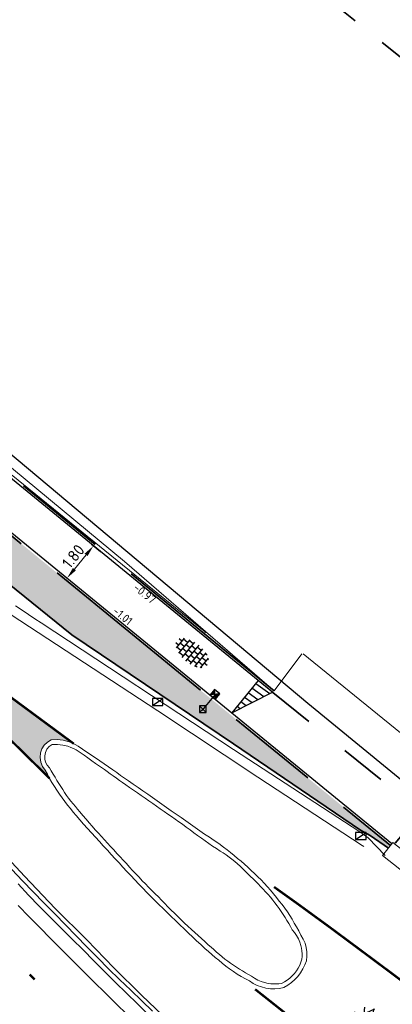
# Model space of a CAD drawing. Header units: metres. Extents: x -1 to 222837, y -2 to 853657.
# Tile 83 of 224: x 110655 to 110671, y 426827 to 426870. Entities that reach past the tile are written whole.
import ezdxf
from ezdxf.enums import TextEntityAlignment as Align

# ---------------------------------------------------------------- set-up
doc = ezdxf.new("R2010")
doc.units = ezdxf.units.M
doc.header["$XCLIPFRAME"] = 0
for name, pattern in [('1-1', [20, 10, -10]), ('AL-TEKENBLADGRENS', [11.5, 2.5, -1.5, 1, -1.5, 1, -1.5, 2.5]), ('RI-HWA_KOLKAANSLUITING', [4.3, 2.5, -1.8]), ('VH-OPSLUITBAND_100X200', [16, 8, -2, 4, -2]), ('XX-HIDDEN', [4, 2, -2])]:
    doc.linetypes.add(name, pattern=pattern)
for name, color, linetype in [('A-Maatvoering', 30, 'Continuous'), ('N-ONTWERP', 1, 'Continuous'), ('X-REF', 7, 'Continuous')]:
    doc.layers.add(name, color=color, linetype=linetype)
for name, color, linetype, lineweight in [('B-ALG', 8, 'Continuous', 5), ('B-GRS-WERKGRENS', 4, 'WERKGRENS', 25), ('B-OI-RI-GWA_KOLK-S', 30, 'Continuous', 30), ('B-WE-IE-TERREINAFSCHEIDING_KUNSTMATIG_HEKWERK-G', 22, 'IE-TERREINAFSCHEIDING-KUNSTMATIG', 13), ('B-WE-VH-VERHARDING_ASFALT-S', 252, 'Continuous', 25), ('N-WE-GR-BOS-A', 42, 'Continuous', 18), ('N-WE-GR-GROENVOORZIENING-G', 80, 'Continuous', 35), ('N-WE-RI-HWA_KOLK-S', 150, 'Continuous', 25), ('N-WE-VH-KANTOPSLUITING_OPSLUITBAND_100X200-G VOETPAD', 150, 'VH-OPSLUITBAND_100X200', 35), ('N-WE-VH-KANTOPSLUITING_VOORKANT OB 100X200', 7, 'Continuous', 25), ('N-WE-VH-KANTOPSLUITING_VOORKANT RWS-BAND', 7, 'Continuous', 25), ('N-WE-VH-MATERIAALGRENS-G', 7, 'XX-HIDDEN', 35), ('N-WE-VH-VERHARDING_TEGEL-S', 7, 'Continuous', 25), ('SLD-n-wm_wegmarkering', 7, 'Continuous', 25), ('X-XX-AL-HOOGTELABEL-T25', 7, 'Continuous', 25), ('X-XX-AL-TEKENBLADGRENS-G blad 2', 7, 'AL-TEKENBLADGRENS', 35)]:
    doc.layers.add(name, color=color, linetype=linetype, lineweight=lineweight)
doc.layers.add('N-WE-RI-HWA_KOLKAANSLUITING-G', color=7, linetype='RI-HWA_KOLKAANSLUITING', lineweight=25, true_color=0x0078f0)
doc.styles.add('NLCS-ISO', font='NLCS-ISO.ttf')
doc.styles.add('NLCS-ISO-ANNOTATIEF-T25', font='NLCS-ISO.ttf', dxfattribs={"height": 2.5})
doc.styles.add('NLCS-ISO-M1000-T25', font='NLCS-ISO.ttf')
doc.linetypes.add('IE-TERREINAFSCHEIDING-KUNSTMATIG', pattern='A,4,[82,NLCS.shx,S=0.75,R=90,X=0,Y=0],4,-2', length=10)
doc.linetypes.add('WERKGRENS', pattern='A,2.5,-1,[133,ltypeshp.shx,S=1,R=0,X=-1,Y=0],-1,2.5', length=7)
doc.dimstyles.new('NLCS-ANNOTATIEF-T25-PIJL', dxfattribs={"dimtxt": 2.5, "dimasz": 2.5, "dimexe": 2, "dimexo": 2, "dimgap": 0.7, "dimtad": 1, "dimzin": 0, "dimdsep": 46, "dimtxsty": 'NLCS-ISO-ANNOTATIEF-T25', "dimcen": 0, "dimdle": 2, "dimclrd": 256, "dimclre": 256, "dimclrt": 256, "dimadec": 5, "dimazin": 0, "dimtfac": 1, "dimtofl": 0, "dimtmove": 1, "dimatfit": 0, "dimfxl": 2, "dimfxlon": 1, "dimtfillclr": 254, "dimtolj": 1, "dimtzin": 0, "dimlwd": 18, "dimlwe": 18, "dimarcsym": 0})
picture_1 = doc.add_image_def('image1.ecw', size_in_pixel=(400001, 250001))
picture_2 = doc.add_image_def('image2.ecw', size_in_pixel=(120000, 80000))

# ---------------------------------------------------------------- blocks, each defined once
blk = doc.blocks.new('SVH-TEGEL_300X300_DUN_HALFST-SO')
for p, q in [((-1.5, -2.87), (-1.5, 2.87)), ((0, -2.97), (0, 2.97)), ((1.5, -2.87), (1.5, 2.87)), ((-5.66, 0), (-4.5, 0)), ((-4.89, 1.5), (-4.5, 1.5)), ((-4.5, -1.8), (-4.5, 1.8)), ((-4.5, 0.75), (-3, 0.75)), ((-3.7, 2.25), (-3, 2.25)), ((-3, -2.52), (-3, 2.52)), ((-3, 1.5), (-1.5, 1.5)), ((-3, 0), (-1.5, 0)), ((-1.5, 2.25), (0, 2.25)), ((-1.5, 0.75), (0, 0.75)), ((0, 1.5), (1.5, 1.5)), ((0, 0), (1.5, 0)), ((1.5, 2.25), (3, 2.25)), ((1.5, 0.75), (3, 0.75)), ((3, -2.52), (3, 2.52)), ((3, 1.5), (4.5, 1.5)), ((3, 0), (4.5, 0)), ((4.5, -1.8), (4.5, 1.8)), ((4.5, 0.75), (5.48, 0.75)), ((-4.89, -1.5), (-4.5, -1.5)), ((-4.5, -0.75), (-3, -0.75)), ((-3.7, -2.25), (-3, -2.25)), ((-3, -1.5), (-1.5, -1.5)), ((-1.5, -0.75), (0, -0.75)), ((-1.5, -2.25), (0, -2.25)), ((0, -1.5), (1.5, -1.5)), ((1.5, -0.75), (3, -0.75)), ((1.5, -2.25), (3, -2.25)), ((3, -1.5), (4.5, -1.5)), ((4.5, -0.75), (5.48, -0.75))]:
    blk.add_line(p, q)
at = {"style": 'NLCS-ISO'}
blk.add_attdef('FORMAAT', text='', height=1.8, dxfattribs=at).set_placement((-5.76, 0), align=Align.MIDDLE_RIGHT)
blk.add_attdef('KLEUR', text='', height=1.8, dxfattribs=at).set_placement((5.58, 0), align=Align.MIDDLE_LEFT)
at = {"style": 'NLCS-ISO', "flags": 1}
blk.add_attdef('FUNCTIE', text='', height=1.8, dxfattribs=at).set_placement((0.12, -3.58), align=Align.MIDDLE_CENTER)
blk = doc.blocks.new('*D316')
at = {"layer": 'A-Maatvoering', "linetype": 'Continuous', "lineweight": 18, "transparency": 16777216}
for p, q in [((110658.451, 426847.38), (110658.839, 426847.063)), ((110657.706, 426846.31), (110658.213, 426846.929)), ((110657.312, 426845.987), (110657.699, 426845.67))]:
    blk.add_line(p, q, dxfattribs=at)
at = {"layer": 'A-Maatvoering', "transparency": 16777216}
for points in [[(110658.148, 426846.982), (110658.277, 426846.876), (110658.529, 426847.316)], [(110657.642, 426846.363), (110657.771, 426846.257), (110657.39, 426845.923)]]:
    blk.add_solid(points, dxfattribs=at)
at = {"layer": 'Defpoints', "color": 0, "transparency": 16777216}
for p in [(110658.141, 426847.633), (110658.529, 426847.316), (110657.002, 426846.24)]:
    blk.add_point(p, dxfattribs=at)
at = {"layer": 'A-Maatvoering', "transparency": 16777216, "insert": (110657.657, 426846.866), "char_height": 0.5, "attachment_point": 5, "rotation": 50.7337, "style": 'NLCS-ISO-ANNOTATIEF-T25'}
blk.add_mtext('\\A1;1.80', dxfattribs=at)
blk = doc.blocks.new('B-SRI-KOLK_TROTTOIR-SO')
at = {"color": 0}
blk.add_line((-1.125, 0), (1.125, 1.5), dxfattribs=at)
blk.add_3dface([(-1.125, 0), (1.125, 0), (1.125, 1.5), (-1.125, 1.5)], dxfattribs=at)
blk = doc.blocks.new('N-SRI-KOLK_STRAAT_300X300-SO')
h = blk.add_hatch(color=256)
h.dxf.hatch_style = 1
h.paths.add_polyline_path([(0, 0.75), (0.75, 1.5), (-0.75, 1.5)])
h.paths.add_polyline_path([(-0.75, 0), (0.75, 0), (0, 0.75)])
for p, q in [((-0.75, 0), (0.75, 1.5)), ((0.75, 0), (-0.75, 1.5))]:
    blk.add_line(p, q)
at = {"flags": 128}
blk.add_lwpolyline([(-0.75, 0), (0.75, 0), (0.75, 1.5), (-0.75, 1.5)], close=True, dxfattribs=at)
blk = doc.blocks.new('B-SRI-KOLK_STRAAT_300X300-SO')
at = {"color": 0}
for p, q in [((-0.75, 0), (0.75, 1.5)), ((0.75, 0), (-0.75, 1.5))]:
    blk.add_line(p, q, dxfattribs=at)
blk.add_3dface([(-0.75, 0), (0.75, 0), (0.75, 1.5), (-0.75, 1.5)], dxfattribs=at)
blk = doc.blocks.new('SVH-ASFALT-SO')
at = {"ltscale": 0.1}
for p, q in [((-3.36, 2.17), (-1.83, 4.83)), ((0.36, -0.07), (-2.31, 4.55)), ((-1.91, 0.69), (0.95, 5.64)), ((2.75, -0.22), (-0.47, 5.37)), ((0, 0), (3.27, 5.66)), ((4.87, 0.12), (1.65, 5.7)), ((2.18, -0.23), (5.32, 5.22)), ((6.7, 0.95), (4.04, 5.55)), ((-2.72, 1.26), (-3.45, 2.54)), ((4.66, 0.07), (7.07, 4.25)), ((7.83, 2.99), (7.15, 4.18))]:
    blk.add_line(p, q, dxfattribs=at)
at = {"style": 'NLCS-ISO'}
blk.add_attdef('KLEUR', text='', height=1.8, dxfattribs=at).set_placement((9.49, 2.74), align=Align.MIDDLE_LEFT)
at = {"style": 'NLCS-ISO', "flags": 1}
blk.add_attdef('FUNCTIE', text='', height=1.8, dxfattribs=at).set_placement((0.12, -3.58), align=Align.MIDDLE_CENTER)
blk = doc.blocks.new('30')
at = {"layer": 'SLD-n-wm_wegmarkering'}
blk.add_solid([(-0.15, -0.05), (-0.15, 0.05), (0.15, -0.05), (0.15, 0.05)], dxfattribs=at)
blk = doc.blocks.new('*U1865')
at = {"layer": 'SLD-n-wm_wegmarkering', "rotation": 179.9999999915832}
blk.add_blockref('30', (0.15, 0), dxfattribs=at)
blk = doc.blocks.new('*U1866')
at = {"layer": 'SLD-n-wm_wegmarkering', "color": 0, "linetype": 'ByBlock', "lineweight": -2, "transparency": 16777216, "rotation": 134.6677900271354}
blk.add_blockref('*U1865', (110655.986, 426828.566), dxfattribs=at)

msp = doc.modelspace()

# ---------------------------------------------------------------- hatches: boundary and pattern name
at = {"layer": 'B-ALG', "true_color": 0xa6a6a6}
h = msp.add_hatch(color=253, dxfattribs=at)
h.dxf.hatch_style = 1
edge = h.paths.add_edge_path()
edge.add_arc((110858.2884, 427109.4007), 337.0915, 229.541814, 231.517536, ccw=False)
edge.add_line((110639.5521, 426852.9146), (110632.3039, 426861.6308))
edge.add_arc((110631.3059, 426861.1924), 1.09, -114.01855, 23.71446, ccw=False)
edge.add_line((110630.8623, 426860.1969), (110639.5515, 426852.7069))
edge.add_arc((110882.5189, 427141.7813), 377.6204, 229.95291, 231.696783)
edge.add_arc((110948.4097, 427136.9294), 418.2479, 224.179889, 225.764404)
edge.add_line((110656.6357, 426837.2643), (110656.445, 426837.621))
edge.add_line((110656.445, 426837.621), (110656.2498, 426837.9659))
edge.add_line((110656.2498, 426837.9659), (110656.239, 426838.362))
edge.add_arc((110657.0402, 426838.1856), 0.8203, 114.34377, 167.58193, ccw=False)
edge.add_arc((110656.8734, 426837.0349), 1.9058, 64.95612, 95.15895, ccw=False)
edge.add_line((110657.6801, 426838.7615), (110648.5248, 426845.5259))
at = {"layer": 'N-ONTWERP'}
h = msp.add_hatch(dxfattribs=at)
h.set_pattern_fill('LINE', color=256, scale=0.08, angle=-35.68115)
h.set_pattern_definition([(324.31885, (110569.68877, 426782.62021), (0.1481516, 0.206318), [])])
h.paths.add_polyline_path([(110664.5108, 426840.1013), (110666.2702, 426840.9879), (110665.6501, 426841.4948)])
at = {"layer": 'N-WE-GR-BOS-A', "transparency": 33554559}
h = msp.add_hatch(dxfattribs=at)
h.set_pattern_fill('AGR-BOSPLANTSOEN', color=102, scale=0.2, style=0, pattern_type=2)
h.set_pattern_definition([(0, (110670.10319, 426836.62879), (0.2, 0.2), [0.24, -0.16]), (90, (110670.2232, 426836.5488), (-0.8, 5e-17), [0.16, -0.24]), (90, (110670.4232, 426836.7488), (-0.8, 5e-17), [0.16, -0.24]), (90, (110670.6232, 426836.5888), (-0.8, 5e-17), [0.08, -0.32]), (90, (110670.8232, 426836.7888), (-0.8, 5e-17), [0.08, -0.32])])
edge = h.paths.add_edge_path()
edge.add_line((110670.495, 426834.788), (110671.288, 426834.2383))
edge.add_line((110671.288, 426834.2383), (110671.3881, 426834.3598))
edge.add_line((110671.3881, 426834.3598), (110671.3719, 426834.3631))
edge.add_line((110671.3719, 426834.3631), (110646.9969, 426854.2899))
edge.add_arc((110679.909, 426894.549), 52, 227.37132, 230.73375, ccw=False)
edge.add_line((110644.6923, 426856.2895), (110643.8326, 426855.1957))
edge.add_line((110643.8326, 426855.1957), (110644.0766, 426854.9207))
edge.add_line((110644.0766, 426854.9207), (110644.535, 426854.431))
edge.add_line((110644.535, 426854.431), (110645.0087, 426853.9516))
edge.add_line((110645.0087, 426853.9516), (110645.4951, 426853.4851))
edge.add_line((110645.4951, 426853.4851), (110645.994, 426853.032))
edge.add_line((110645.994, 426853.032), (110646.4841, 426852.5816))
edge.add_line((110646.4841, 426852.5816), (110646.9792, 426852.1366))
edge.add_line((110646.9792, 426852.1366), (110647.479, 426851.697))
edge.add_line((110647.479, 426851.697), (110647.9853, 426851.2614))
edge.add_line((110647.9853, 426851.2614), (110648.4963, 426850.8314))
edge.add_line((110648.4963, 426850.8314), (110649.012, 426850.407))
edge.add_line((110649.012, 426850.407), (110657.598, 426843.477))
edge.add_line((110657.598, 426843.477), (110664.585, 426838.763))
edge.add_line((110664.585, 426838.763), (110670.083, 426835.019))
edge.add_line((110670.083, 426835.019), (110670.495, 426834.788))

# ---------------------------------------------------------------- linework, layer by layer
at = {"layer": 'B-ALG'}
for points in [[(110670.218, 426834.3175), (110670.158, 426834.365), (110665.634, 426837.316), (110661.309, 426840.179), (110654.559, 426844.61), (110646.624, 426851.005), (110644.9646, 426852.3719), (110643.3614, 426853.8044), (110641.817, 426855.3), (110639.9691, 426857.259), (110638.2219, 426859.3084), (110636.58, 426861.443), (110635.4764, 426862.8501), (110634.4201, 426864.293), (110633.412, 426865.77), (110632.5444, 426867.1314), (110631.7178, 426868.5182), (110630.933, 426869.929), (110630.1652, 426871.2198)], [(110671.152, 426833.925), (110670.407, 426834.693), (110670.045, 426834.948), (110664.583, 426838.519), (110656.265, 426843.984), (110655.9908, 426844.1679), (110655.7165, 426844.3516), (110655.442, 426844.535), (110655.1628, 426844.7212)], [(110661.8345, 426826.7233), (110660.6156, 426827.8875), (110659.4167, 426829.0721), (110658.238, 426830.277), (110656.8803, 426831.6425), (110655.5451, 426833.03), (110654.2325, 426834.4389)], [(110654.996, 426833.323), (110655.4572, 426832.8396), (110655.9219, 426832.3596), (110656.39, 426831.883), (110656.8553, 426831.408), (110657.3207, 426830.933), (110657.786, 426830.458), (110658.252, 426829.9823), (110658.718, 426829.5067), (110659.184, 426829.031), (110659.6631, 426828.5718), (110660.1411, 426828.1115), (110660.618, 426827.65), (110661.0898, 426827.1912)], [(110655.2702, 426832.6967), (110655.7286, 426832.2164), (110656.19, 426831.739), (110656.6657, 426831.2643), (110657.141, 426830.7893), (110657.616, 426830.314), (110658.0823, 426829.8467), (110658.5483, 426829.379), (110659.014, 426828.911), (110659.4865, 426828.4425), (110659.9595, 426827.9745), (110660.433, 426827.507), (110660.9065, 426827.0405)]]:
    msp.add_lwpolyline(points, dxfattribs=at)
at = {"layer": 'B-ALG', "color": 253, "true_color": 0xa6a6a6, "const_width": 0.1}
for points in [[(110632.3039, 426861.6308), (110639.5521, 426852.9146, 0.0086209), (110648.5248, 426845.5259), (110657.6801, 426838.7615)], [(110656.6357, 426837.2643, -0.0069139), (110648.4611, 426845.4469, -0.0076092), (110639.5515, 426852.7069), (110630.9239, 426860.1438)]]:
    msp.add_lwpolyline(points, format="xyb", dxfattribs=at)
at = {"layer": 'B-ALG', "flags": 128}
msp.add_lwpolyline([(110650.312, 426854.163), (110651.6737, 426853.0647), (110663.375, 426843.582), (110663.337, 426843.523), (110666.346, 426841.047), (110666.347, 426841.0462)], dxfattribs=at)
at = {"layer": 'B-ALG'}
for points in [[(110657.87, 426838.656), (110657.7453, 426838.7298), (110657.615, 426838.7933), (110657.48, 426838.846), (110657.2259, 426838.9132), (110656.9647, 426838.9424), (110656.702, 426838.933), (110656.539, 426838.8351), (110656.403, 426838.7023), (110656.3011, 426838.5417), (110656.239, 426838.362), (110656.2201, 426838.1633), (110656.2498, 426837.9659), (110656.3263, 426837.7815), (110656.445, 426837.621), (110656.5382, 426837.4415), (110656.6357, 426837.2643), (110656.7373, 426837.0894), (110656.843, 426836.917), (110656.9508, 426836.7501), (110657.0624, 426836.5857), (110657.1779, 426836.424), (110657.297, 426836.265), (110657.4142, 426836.1104), (110657.5335, 426835.9573), (110657.6548, 426835.8059), (110657.778, 426835.656), (110657.9393, 426835.4658), (110658.1037, 426835.2784), (110658.2713, 426835.0938), (110658.442, 426834.912), (110658.6135, 426834.7214), (110658.7857, 426834.5313), (110658.9585, 426834.3419), (110659.132, 426834.153), (110659.2999, 426833.9714), (110659.4683, 426833.7904), (110659.6374, 426833.6099), (110659.807, 426833.43), (110659.9774, 426833.2423), (110660.1493, 426833.056), (110660.3224, 426832.8708), (110660.497, 426832.687), (110660.6676, 426832.5099), (110660.8395, 426832.334), (110661.0126, 426832.1594), (110661.187, 426831.986), (110661.3635, 426831.8117), (110661.5403, 426831.6378), (110661.7175, 426831.4642), (110661.895, 426831.291), (110662.0802, 426831.1109), (110662.2658, 426830.9313), (110662.4517, 426830.7519), (110662.638, 426830.573), (110662.8137, 426830.4043), (110662.9913, 426830.2375), (110663.1707, 426830.0728), (110663.352, 426829.91), (110663.4998, 426829.78), (110663.6487, 426829.6513), (110663.7988, 426829.524), (110663.95, 426829.398), (110664.1012, 426829.268), (110664.2567, 426829.1433), (110664.4164, 426829.0239), (110664.58, 426828.91), (110664.7497, 426828.8003), (110664.9231, 426828.6965), (110665.0999, 426828.5987), (110665.28, 426828.507), (110665.4425, 426828.399), (110665.6162, 426828.3101), (110665.7988, 426828.2415), (110665.988, 426828.194), (110666.182, 426828.1682), (110666.3777, 426828.1646), (110666.5726, 426828.1833), (110666.764, 426828.224), (110666.9325, 426828.3201), (110667.0907, 426828.4323), (110667.237, 426828.5597), (110667.37, 426828.701), (110667.489, 426828.8558), (110667.592, 426829.0217), (110667.678, 426829.197), (110667.746, 426829.38), (110667.7594, 426829.5689), (110667.7545, 426829.7582), (110667.7313, 426829.9462), (110667.69, 426830.131), (110667.5978, 426830.3107), (110667.5034, 426830.4893), (110667.4068, 426830.6668), (110667.308, 426830.843), (110667.2136, 426831.0069), (110667.1172, 426831.1697), (110667.019, 426831.3314), (110666.919, 426831.492), (110666.804, 426831.6497), (110666.6868, 426831.8057), (110666.5674, 426831.9602), (110666.446, 426832.113), (110666.3176, 426832.2701), (110666.1869, 426832.4253), (110666.054, 426832.5786), (110665.919, 426832.73), (110665.782, 426832.8717), (110665.6428, 426833.0113), (110665.5014, 426833.1488), (110665.358, 426833.284), (110665.2123, 426833.4172), (110665.0645, 426833.5481), (110664.9147, 426833.6767), (110664.763, 426833.803), (110664.6144, 426833.93), (110664.4635, 426834.0541), (110664.3104, 426834.1755), (110664.155, 426834.294), (110663.9547, 426834.4402), (110663.751, 426834.5817), (110663.5441, 426834.7183), (110663.334, 426834.85), (110663.1339, 426834.994), (110662.9331, 426835.1371), (110662.7319, 426835.2795), (110662.53, 426835.421), (110662.3199, 426835.5671), (110662.1092, 426835.7122), (110661.8979, 426835.8566), (110661.686, 426836), (110661.4849, 426836.1474), (110661.2831, 426836.2937), (110661.0804, 426836.4389), (110660.877, 426836.583), (110660.6689, 426836.7287), (110660.4601, 426836.8733), (110660.2504, 426837.0167), (110660.04, 426837.159), (110659.8739, 426837.2768), (110659.7075, 426837.3942), (110659.5409, 426837.5113), (110659.374, 426837.628), (110658.9999, 426837.8877), (110658.6245, 426838.1456), (110658.2479, 426838.4017)], [(110657.788, 426838.491), (110657.6722, 426838.5525), (110657.5523, 426838.6056), (110657.429, 426838.65), (110657.2058, 426838.7064), (110656.9772, 426838.7346), (110656.747, 426838.734), (110656.6214, 426838.644), (110656.5217, 426838.5259), (110656.454, 426838.387), (110656.4234, 426838.2454), (110656.4262, 426838.1006), (110656.4624, 426837.9604), (110656.5298, 426837.8322), (110656.625, 426837.723), (110656.7058, 426837.5844), (110656.7876, 426837.4464), (110656.8704, 426837.309), (110656.9542, 426837.1722), (110657.039, 426837.036), (110657.1199, 426836.9081), (110657.2016, 426836.7807), (110657.2842, 426836.6539), (110657.3677, 426836.5277), (110657.452, 426836.402), (110657.5506, 426836.2846), (110657.6493, 426836.1673), (110657.7481, 426836.0501), (110657.847, 426835.933), (110657.946, 426835.816), (110658.0788, 426835.6595), (110658.2118, 426835.5031), (110658.345, 426835.3469), (110658.4784, 426835.1909), (110658.612, 426835.035), (110658.7434, 426834.8907), (110658.8751, 426834.7465), (110659.0069, 426834.6025), (110659.1388, 426834.4587), (110659.271, 426834.315), (110659.4072, 426834.1673), (110659.5436, 426834.0197), (110659.6802, 426833.8723), (110659.817, 426833.7251), (110659.954, 426833.578), (110660.0897, 426833.4283), (110660.2264, 426833.2794), (110660.364, 426833.1314), (110660.5025, 426832.9842), (110660.642, 426832.838), (110660.7794, 426832.6957), (110660.9178, 426832.5542), (110661.057, 426832.4136), (110661.1971, 426832.2739), (110661.338, 426832.135), (110661.4752, 426831.9925), (110661.6133, 426831.8507), (110661.7521, 426831.7097), (110661.8916, 426831.5695), (110662.032, 426831.43), (110662.1768, 426831.2877), (110662.3224, 426831.1463), (110662.4688, 426831.0057), (110662.616, 426830.8659), (110662.764, 426830.727), (110662.9105, 426830.5954), (110663.0571, 426830.464), (110663.2039, 426830.3328), (110663.3509, 426830.2018), (110663.498, 426830.071), (110663.6174, 426829.9651), (110663.7369, 426829.8594), (110663.8565, 426829.7538), (110663.9762, 426829.6483), (110664.096, 426829.543), (110664.2171, 426829.4493), (110664.3398, 426829.3578), (110664.464, 426829.2684), (110664.5898, 426829.1811), (110664.717, 426829.096), (110664.8447, 426829.0138), (110664.9738, 426828.9337), (110665.1042, 426828.8559), (110665.236, 426828.7803), (110665.369, 426828.707), (110665.4984, 426828.6181), (110665.6357, 426828.5419), (110665.7796, 426828.4792), (110665.9288, 426828.4304), (110666.082, 426828.396), (110666.1983, 426828.3799), (110666.3154, 426828.3722), (110666.4328, 426828.3728), (110666.5499, 426828.3817), (110666.666, 426828.399), (110666.7923, 426828.4651), (110666.9123, 426828.542), (110667.0252, 426828.6291), (110667.13, 426828.7256), (110667.226, 426828.831), (110667.3104, 426828.9414), (110667.3851, 426829.0585), (110667.4496, 426829.1816), (110667.5033, 426829.3098), (110667.546, 426829.442), (110667.5546, 426829.5611), (110667.5544, 426829.6804), (110667.5456, 426829.7995), (110667.5281, 426829.9175), (110667.502, 426830.034), (110667.4548, 426830.1841), (110667.3933, 426830.329), (110667.3182, 426830.4672), (110667.2302, 426830.5977), (110667.13, 426830.719), (110667.0541, 426830.8522), (110666.9763, 426830.9843), (110666.8967, 426831.1154), (110666.8153, 426831.2453), (110666.732, 426831.374), (110666.6466, 426831.5021), (110666.5593, 426831.629), (110666.4703, 426831.7546), (110666.3795, 426831.8789), (110666.287, 426832.002), (110666.1846, 426832.123), (110666.0806, 426832.2427), (110665.975, 426832.3609), (110665.8678, 426832.4777), (110665.759, 426832.593), (110665.6534, 426832.702), (110665.5464, 426832.8096), (110665.4379, 426832.9158), (110665.3281, 426833.0206), (110665.217, 426833.124), (110665.1076, 426833.2394), (110664.9951, 426833.3517), (110664.8796, 426833.461), (110664.7612, 426833.5671), (110664.64, 426833.67), (110664.52, 426833.7665), (110664.3975, 426833.8598), (110664.2726, 426833.9498), (110664.1454, 426834.0366), (110664.016, 426834.12), (110663.8504, 426834.2281), (110663.6859, 426834.3376), (110663.5222, 426834.4487), (110663.3596, 426834.5611), (110663.198, 426834.675), (110663.0336, 426834.793), (110662.8703, 426834.9126), (110662.7081, 426835.0336), (110662.547, 426835.1561), (110662.387, 426835.28), (110662.227, 426835.3902), (110662.0672, 426835.5005), (110661.9074, 426835.6109), (110661.7476, 426835.7214), (110661.588, 426835.832), (110661.4232, 426835.9464), (110661.2585, 426836.0608), (110661.0939, 426836.1754), (110660.9294, 426836.2902), (110660.765, 426836.405), (110660.5967, 426836.5194), (110660.4289, 426836.6343), (110660.2615, 426836.7499), (110660.0945, 426836.8662), (110659.928, 426836.983), (110659.793, 426837.0784), (110659.6583, 426837.1742), (110659.5239, 426837.2704), (110659.3898, 426837.367), (110659.256, 426837.464), (110659.1307, 426837.5542), (110659.0051, 426837.6442), (110658.8793, 426837.7338), (110658.7533, 426837.823), (110658.627, 426837.912), (110658.46, 426838.0289), (110658.2926, 426838.1453), (110658.1248, 426838.2611), (110657.9566, 426838.3763)], [(110682.125, 426826.098), (110681.67, 426825.519), (110676.95, 426829.262), (110671.032, 426833.924), (110671.473, 426834.489), (110677.387, 426829.844)]]:
    msp.add_lwpolyline(points, close=True, dxfattribs=at)
at = {"layer": 'B-ALG', "color": 253, "linetype": '1-1', "ltscale": 0.5, "true_color": 0xa6a6a6, "const_width": 0.1, "flags": 128}
for points in [[(110679.511, 426822.417), (110677.8413, 426823.8009), (110676.1563, 426825.1659), (110674.456, 426826.512), (110673.0174, 426827.627), (110671.5683, 426828.7283), (110670.109, 426829.816), (110668.7527, 426830.8233), (110667.3877, 426831.8186), (110666.3426, 426832.5668)], [(110678.598, 426818.067), (110676.4314, 426819.6373), (110674.2863, 426821.2367), (110672.163, 426822.865), (110670.3369, 426824.3024), (110668.5278, 426825.7611), (110665.5237, 426828.1425)]]:
    msp.add_lwpolyline(points, dxfattribs=at)
at = {"layer": 'B-GRS-WERKGRENS', "flags": 128}
msp.add_lwpolyline([(110696.0424, 426984.6552), (110683.8611, 426993.0575), (110681.5434, 426989.648), (110647.8047, 426943.6556), (110640.0829, 426933.4366), (110631.1128, 426920.9005, 0.1052077), (110625.3199, 426903.2705), (110623.1195, 426903.1135), (110622.8302, 426899.1404), (110622.8257, 426889.069), (110624.314, 426881.9131), (110619.9478, 426879.8593), (110610.3848, 426873.2075), (110605.3942, 426863.2003), (110609.4478, 426861.4866), (110615.1856, 426858.5041), (110624.3283, 426850.7908), (110624.9802, 426851.6022), (110633.8741, 426844.4563), (110643.0504, 426836.1435), (110655.3674, 426823.3669), (110656.8702, 426821.845), (110655.5569, 426820.1319), (110651.9971, 426815.8251), (110661.0857, 426808.031), (110673.7143, 426797.8916), (110678.9933, 426800.935), (110682.0087, 426797.6368), (110681.3441, 426795.8887), (110682.3406, 426793.9995), (110688.6092, 426792.8127), (110694.4162, 426788.3905), (110707.3498, 426779.7534), (110715.9972, 426773.9651), (110732.7151, 426767.339), (110745.7247, 426763.2028), (110771.1914, 426758.373, 0.0609615), (110771.6742, 426758.3185), (110776.6174, 426758.3652, 0.2032449), (110778.0492, 426758.9882), (110779.3918, 426760.4028), (110780.9873, 426760.4434), (110817.1705, 426756.6066), (110816.6589, 426751.3461), (110815.9469, 426746.519), (110856.8361, 426742.5539), (110868.464, 426743.0015), (110903.6966, 426739.1644), (110904.3848, 426743.7349), (110908.755, 426743.0671), (110933.5332, 426740.8075), (110948.0408, 426738.8473), (110947.4256, 426740.8728), (110946.1413, 426744.2355), (110945.7955, 426745.6803), (110945.6322, 426748.1471), (110946.284, 426749.2657), (110950.55, 426751.1074), (110955.1425, 426754.8833), (110957.03, 426770.6443, -0.1858071), (110962.3439, 426783.753), (110989.6664, 426800.1273), (111094.2752, 426788.8928), (111096.9393, 426786.2536), (111113.387, 426770.3931), (111118.0944, 426765.9923), (111122.4936, 426760.6996), (111125.9314, 426762.8446), (111132.5526, 426748.3003), (111130.756, 426746.1019), (111135.8274, 426730.5828), (111138.6736, 426726.3465), (111145.5036, 426725.3036), (111154.9471, 426706.8249), (111165.7603, 426690.152), (111168.851, 426684.8194, -0.4623624), (111168.5963, 426684.1014), (111167.0071, 426683.4965, 0.420484), (111166.7216, 426682.8413), (111168.1987, 426679.1971, 0.4081062), (111168.8402, 426678.9177), (111171.0563, 426679.7624, -0.3865109), (111171.6824, 426679.5171), (111181.5181, 426659.6501, -0.0508334), (111182.4436, 426652.4704), (111182.0314, 426643.923, 0.1424738), (111183.8712, 426635.0932), (111183.4465, 426634.9245, 0.4355486), (111183.181, 426634.2421), (111186.4656, 426627.4501, 0.391009), (111187.0968, 426627.2017), (111187.7695, 426627.4631, -0.6217047), (111188.6778, 426626.8695), (111191.3536, 426623.2086), (111193.4941, 426621.7053, 0.0312453), (111201.9852, 426616.7325), (111203.0999, 426614.7511), (111204.682, 426609.1244), (111214.9386, 426601.3343), (111217.1204, 426598.7395), (111225.8995, 426589.0359), (111234.1322, 426582.7269), (111239.4891, 426579.6722), (111245.6835, 426577.3486), (111253.4749, 426571.9169), (111263.6, 426564.0526), (111282.5854, 426548.9024), (111301.6692, 426532.7467, 0.3053725), (111302.2245, 426532.6856), (111306.0353, 426534.6841, -0.2980823), (111306.5802, 426534.6315), (111324.4609, 426520.2968), (111328.5947, 426517.3176), (111334.5617, 426512.1897), (111347.6676, 426496.9046), (111348.8032, 426495.5161), (111350.8304, 426490.6816), (111350.3674, 426489.5288), (111350.1567, 426488.113), (111358.3017, 426484.7489), (111354.8474, 426480.6644), (111368.3123, 426468.1831), (111377.3553, 426476.996, 0.1363374), (111383.9435, 426482.7516), (111385.2075, 426486.335, 0.1290898), (111392.5323, 426491.085), (111402.9598, 426500.6813), (111414.8163, 426512.1936), (111417.8476, 426515.9853), (111419.2589, 426514.9338), (111421.3759, 426518.0123), (111420.2224, 426518.9196), (111422.81, 426522.1924), (111426.863, 426530.0682, 0.0350706), (111434.8335, 426544.8206), (111439.2413, 426554.0134, -0.0523081), (111448.8827, 426568.1194, -0.040521), (111456.7487, 426576.4924, -0.0466952), (111473.4248, 426590.6198), (111485.5951, 426597.7662, -0.0126767), (111492.9285, 426600.958), (111508.0649, 426606.5204, 0.4105065), (111508.3639, 426607.1562), (111505.5678, 426615.0734, 0.4168207), (111504.9257, 426615.3769, 0.0905865), (111453.5553, 426585.3427, 0.0753554), (111438.7111, 426569.8858), (111431.5958, 426575.2906), (111449.9864, 426597.6332, -0.0167918), (111466.0879, 426610.5482, -0.0557367), (111491.1449, 426625.909), (111496.7623, 426628.282), (111500.0134, 426627.408), (111496.8382, 426635.2441, 0.4365131), (111496.1526, 426635.5043), (111483.8851, 426629.4186), (111469.1011, 426620.6492), (111459.7603, 426613.6987), (111449.6345, 426605.6254), (111441.1156, 426596.9369), (111429.1984, 426582.1603), (111431.0516, 426580.4575), (111406.3855, 426549.5491), (111397.0353, 426537.6586), (111395.2825, 426538.9636), (111392.9955, 426535.9501), (111394.7182, 426534.652), (111385.0563, 426522.0908), (111383.9989, 426523.6376), (111382.3412, 426528.1461), (111377.4375, 426522.2271), (111374.2352, 426518.6692), (111371.5931, 426517.349), (111368.7588, 426516.8835, -0.1652702), (111368.4414, 426516.9363), (111351.2649, 426526.1508), (111324.3951, 426546.666, -0.3657024), (111324.2558, 426547.2959), (111327.3573, 426553.7283), (111318.6307, 426557.5297), (111316.993, 426553.8053, -0.292044), (111316.5453, 426553.5067), (111315.0912, 426553.4777, -0.1776704), (111314.7655, 426553.5899), (111310.1408, 426557.3558), (111311.2887, 426558.5858), (111304.2587, 426562.7405), (111301.5045, 426560.4492), (111295.9509, 426564.4743), (111281.0543, 426575.6912), (111258.9288, 426592.957), (111249.3591, 426601.8548, -0.343865), (111248.8513, 426603.8594), (111251.0811, 426609.1697), (111244.5637, 426612.1342), (111243.3013, 426609.3809, -0.38751), (111240.247, 426608.7097), (111235.9586, 426611.3734), (111222.8523, 426621.7349, -0.1019607), (111210.3565, 426637.5663), (111200.0165, 426658.1073), (111201.4139, 426658.6408), (111199.3001, 426663.2598), (111197.9906, 426662.7333), (111191.4076, 426676.6319), (111174.4849, 426716.3816), (111175.4097, 426716.7231), (111171.0205, 426729.4174), (111175.0412, 426731.185), (111170.1325, 426742.3426), (111166.2238, 426740.4392, -0.410464), (111165.5682, 426740.6918), (111138.6135, 426800.3934), (111133.3697, 426808.996), (111125.2446, 426812.7715), (111122.0804, 426814.7113), (111120.4075, 426811.7274), (111112.4651, 426815.0539), (111113.977, 426818.0228), (111102.5934, 426823.5257), (111102.2145, 426825.6444), (111101.5386, 426826.104), (111098.4509, 426820.0386), (111098.1228, 426816.7559, -0.4783147), (111097.1304, 426815.9869), (111079.7528, 426814.8965), (111037.4827, 426818.9619), (111036.1483, 426820.676), (111025.3219, 426821.8651, -0.5882687), (111024.7204, 426822.5699), (111025.1154, 426826.7463), (111011.1397, 426828.3732), (111010.5098, 426823.377), (110975.0569, 426827.1641, -0.4227405), (110973.7842, 426826.145), (110972.2564, 426826.4378), (110959.5596, 426833.3734), (110958.1603, 426830.409), (110957.3954, 426829.099), (110954.2397, 426830.6759, 0.4177603), (110954.0263, 426831.7812), (110953.0451, 426832.2923), (110947.7288, 426821.8867, 0.3948319), (110948.0794, 426820.5624), (110946.5009, 426817.2404, 0.3462481), (110946.8876, 426815.8708), (110948.0794, 426815.2823), (110932.6313, 426785.3128), (110928.0532, 426787.6811), (110926.0816, 426783.9946), (110917.98, 426788.1352), (110915.9109, 426784.42), (110924.7467, 426780.0296), (110923.0733, 426776.8554, -0.3567778), (110920.2972, 426775.4672), (110916.1875, 426776.0072), (110915.9141, 426771.5714), (110913.7365, 426768.8555), (110905.8767, 426769.8295), (110900.4014, 426769.4949), (110863.1263, 426773.5086), (110863.2476, 426775.3474), (110848.047, 426776.8987), (110848.3121, 426779.5808), (110834.4844, 426781.2506), (110832.1514, 426778.2107), (110815.8574, 426780.0038), (110815.8584, 426779.1503), (110801.2397, 426780.3392), (110782.6093, 426782.222), (110759.4143, 426784.7077), (110754.5988, 426785.9779), (110742.745, 426787.1149, -0.0827147), (110722.469, 426795.3305), (110715.9744, 426799.6762), (110697.6211, 426814.5447), (110698.7305, 426815.8539), (110693.1992, 426820.2996), (110694.4011, 426821.1956), (110690.4312, 426824.4068), (110689.2759, 426823.1938), (110680.9801, 426829.6825), (110667.8024, 426840.4947), (110648.298, 426856.8491), (110644.9707, 426860.4465), (110640.9767, 426865.7977, -0.1510224), (110633.0251, 426899.4367), (110633.3008, 426902.589), (110632.0835, 426902.7381, -0.0338708), (110634.6762, 426913.6872, -0.0642324), (110643.7421, 426928.4733), (110681.0035, 426978.4881), (110692.6868, 426980.9045)], format="xyb", close=True, dxfattribs=at)
at = {"layer": 'B-WE-IE-TERREINAFSCHEIDING_KUNSTMATIG_HEKWERK-G', "flags": 128}
for points in [[(110650.175, 426854.668), (110659.87, 426846.637), (110666.351, 426841.051), (110667.54, 426842.647)], [(110684.46, 426844.588), (110676.779, 426835.195), (110667.594, 426842.653)]]:
    msp.add_lwpolyline(points, dxfattribs=at)
at = {"layer": 'N-ONTWERP'}
msp.add_lwpolyline([(110664.5108, 426840.1013), (110666.2702, 426840.9879), (110665.6501, 426841.4948)], close=True, dxfattribs=at)
at = {"layer": 'N-WE-GR-GROENVOORZIENING-G'}
msp.add_lwpolyline([(110671.287, 426834.239), (110670.495, 426834.788), (110670.083, 426835.019), (110664.585, 426838.763), (110657.598, 426843.477), (110649.012, 426850.407)], dxfattribs=at)
at = {"layer": 'N-WE-RI-HWA_KOLKAANSLUITING-G', "elevation": -0.921, "flags": 128}
msp.add_lwpolyline([(110663.7904, 426840.8964), (110663.2138, 426840.2034)], dxfattribs=at)
at = {"layer": 'N-WE-VH-KANTOPSLUITING_OPSLUITBAND_100X200-G VOETPAD', "flags": 128}
for points in [[(110666.351, 426841.051), (110648.2627, 426855.8383, -0.3987522), (110639.574, 426924.097), (110683.7092, 426984.3444)], [(110626.2079, 426897.9443), (110628.0124, 426897.8268, 0.2416846), (110646.9969, 426854.2899), (110665.0938, 426839.4955), (110671.3719, 426834.3631)]]:
    msp.add_lwpolyline(points, format="xyb", dxfattribs=at)
at = {"layer": 'N-WE-VH-KANTOPSLUITING_VOORKANT OB 100X200', "flags": 128}
msp.add_lwpolyline([(110666.2877, 426840.9736), (110648.1994, 426855.7609, -0.3987522), (110639.4933, 426924.1561), (110683.6475, 426984.4294)], format="xyb", dxfattribs=at)
at = {"layer": 'N-WE-VH-KANTOPSLUITING_VOORKANT OB 100X200', "ltscale": 0.6, "flags": 128}
msp.add_lwpolyline([(110626.2144, 426898.0441), (110628.1186, 426897.9201, 0.2421935), (110647.0602, 426854.3673), (110665.1484, 426839.58), (110671.4352, 426834.4405)], format="xyb", dxfattribs=at)
at = {"layer": 'N-WE-VH-KANTOPSLUITING_VOORKANT RWS-BAND'}
msp.add_lwpolyline([(110659.987, 426827.046), (110659.5104, 426827.5137), (110659.0347, 426827.9824), (110658.56, 426828.452), (110658.0844, 426828.9244), (110657.6097, 426829.3977), (110657.136, 426829.872), (110656.67, 426830.3387), (110656.2067, 426830.8081), (110655.746, 426831.28), (110655.2731, 426831.7699)], dxfattribs=at)
at = {"layer": 'N-WE-VH-MATERIAALGRENS-G', "flags": 128}
msp.add_lwpolyline([(110666.2877, 426840.9736), (110672.7077, 426835.8036), (110671.5496, 426834.4247)], dxfattribs=at)
at = {"layer": 'X-XX-AL-TEKENBLADGRENS-G blad 2', "color": 4, "flags": 128}
msp.add_lwpolyline([(110611.6419, 426916.5299), (110741.4913, 426812.7919), (110706.2878, 426768.7275), (110576.4384, 426872.4654)], close=True, dxfattribs=at)

# ---------------------------------------------------------------- block references
at = {"layer": 'B-OI-RI-GWA_KOLK-S', "xscale": 0.1999999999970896, "yscale": 0.1999999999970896, "zscale": 0.1999999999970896}
for name, p in [('B-SRI-KOLK_TROTTOIR-SO', (110661.307, 426840.422, -1.158)), ('B-SRI-KOLK_STRAAT_300X300-SO', (110663.26, 426840.107, -1.143)), ('B-SRI-KOLK_TROTTOIR-SO', (110670.094, 426834.627, -1.167)), ('B-SRI-KOLK_TROTTOIR-SO', (110670.094, 426834.627, -1.167))]:
    msp.add_blockref(name, p, dxfattribs=at)
at = {"layer": 'B-WE-VH-VERHARDING_ASFALT-S', "xscale": 0.2, "yscale": 0.2, "zscale": 0.2, "rotation": 144.6719294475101}
msp.add_blockref('SVH-ASFALT-SO', (110671.4499, 426826.7488), dxfattribs=at)
at = {"layer": 'N-WE-RI-HWA_KOLK-S', "xscale": 0.2, "yscale": 0.2, "zscale": 2, "rotation": 50.45943213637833}
msp.add_blockref('N-SRI-KOLK_STRAAT_300X300-SO', (110663.906, 426840.8009), dxfattribs=at)
at = {"layer": 'N-WE-VH-VERHARDING_TEGEL-S', "xscale": 0.15, "yscale": 0.15, "zscale": 0.15, "rotation": 140.4529545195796}
msp.add_blockref('SVH-TEGEL_300X300_DUN_HALFST-SO', (110662.8, 426842.6826), dxfattribs=at)
at = {"layer": 'SLD-n-wm_wegmarkering'}
msp.add_blockref('*U1866', (0, 0), dxfattribs=at)

# ---------------------------------------------------------------- texts
at = {"layer": 'X-XX-AL-HOOGTELABEL-T25', "char_height": 0.36, "attachment_point": 1, "rotation": 320.88972, "style": 'NLCS-ISO-M1000-T25'}
for s, insert in [('-0.97', (110660.449, 426845.7326)), ('\\pt2.16;-1.01', (110659.5574, 426844.7169))]:
    msp.add_mtext_dynamic_manual_height_columns(s, width=2.935624, gutter_width=2.5, heights=[0], dxfattribs=dict(at, insert=insert))

# ---------------------------------------------------------------- dimensions: what is measured, and where the dimension line sits
at = {"layer": 'A-Maatvoering'}
dim = msp.add_aligned_dim(p1=(110657.0018, 426846.2399, -0.23), p2=(110658.1411, 426847.6335, -0.23), distance=-0.5011, dimstyle='NLCS-ANNOTATIEF-T25-PIJL', dxfattribs=at)
dim.commit()
dim.dimension.update_dxf_attribs({"geometry": '*D316', "text_midpoint": (110657.6575, 426846.8664, -0.23)})

# ---------------------------------------------------------------- pictures from other files: only their frames are drawn
at = {"layer": 'X-REF'}
image = msp.add_image(picture_1, insert=(100000.0001, 424999.9001), size_in_units=(40000, 25000.0375), dxfattribs=at)
image.set_boundary_path([(93497.8255, 208977.5368), (156894.5073, 250000.5)])
image = msp.add_image(picture_2, insert=(109499.5231, 424999.9595), size_in_units=(6001.8618, 4001.2412), dxfattribs=at)
image.dxf.flags = 7

doc.saveas('drawing.dxf')
